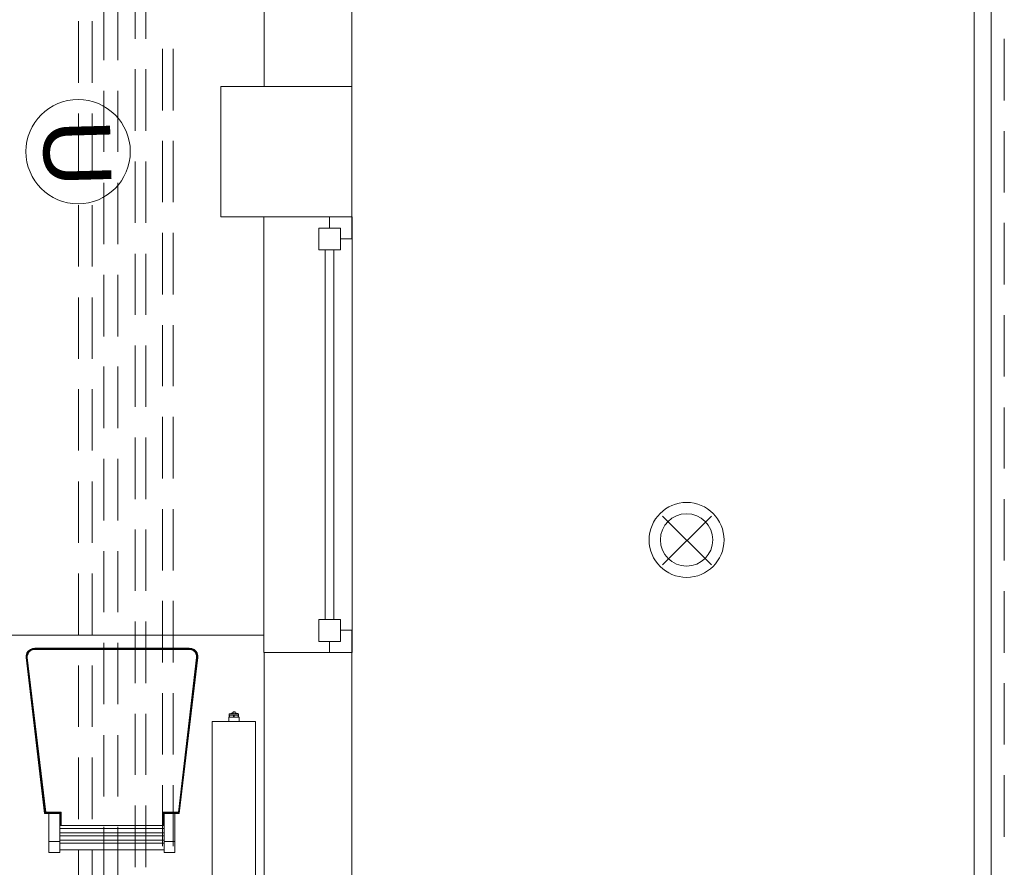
# Model space of a CAD drawing. Header units: millimetres. Extents: x 352 to 350573, y -22 to 37733.
# Tile 162 of 214: x 109651 to 114173, y 10873 to 14768. Entities that reach past the tile are written whole.
import ezdxf

# ---------------------------------------------------------------- set-up
doc = ezdxf.new("R2010")
doc.units = ezdxf.units.MM
for name, color, linetype in [('PDF _DN-MultiRoom', 5, 'Continuous'), ('PDF _Текст', 7, 'Continuous'), ('PDF$_83$-$Floor$Plan$-$В_Этаж$02_Сводный$M-EQPM', 2, 'Continuous')]:
    doc.layers.add(name, color=color, linetype=linetype)
for name, color, linetype, true_color in [('PDF _PD-Lighting', 7, 'Continuous', 0xb80000), ('PDF$_83$-$Floor$Plan$-$В_Этаж$02_Сводный$A-DETL-MBND', 7, 'Continuous', 0xdd3700), ('PDF$_83$new_ifc_RVT-1-В_Этаж$02_Сводный$A-COLS', 7, 'Continuous', 0xdcdcdc), ('PDF$_83$new_ifc_RVT-1-В_Этаж$02_Сводный$A-DETL-MBND', 7, 'Continuous', 0xbababa), ('PDF$_83$new_ifc_RVT-1-В_Этаж$02_Сводный$A-FLOR-HRAL', 7, 'Continuous', 0xbababa), ('PDF$_83$new_ifc_RVT-1-В_Этаж$02_Сводный$A-GENM', 7, 'Continuous', 0xdd6e6e), ('PDF$_83$new_ifc_RVT-1-В_Этаж$02_Сводный$A-GLAZ', 7, 'Continuous', 0xdddd6e), ('PDF$_83$new_ifc_RVT-1-В_Этаж$02_Сводный$A-PART', 7, 'Continuous', 0xbababa), ('PDF$_83$new_ifc_RVT-1-В_Этаж$02_Сводный$A-WALL', 7, 'Continuous', 0xdcdcdc), ('PDF$_83$new_ifc_RVT-1-В_Этаж$02_Сводный$I-FURN', 7, 'Continuous', 0xbababa)]:
    doc.layers.add(name, color=color, linetype=linetype, true_color=true_color)
doc.styles.add('PDF YuGothicUI', font='arial.ttf')

msp = doc.modelspace()

# ---------------------------------------------------------------- linework, layer by layer
at = {"layer": 'PDF _DN-MultiRoom', "lineweight": 0}
msp.add_circle((109918.9, 14161.6), 239.7, dxfattribs=at)
at = {"layer": 'PDF _PD-Lighting', "lineweight": 0}
for points in [[(112828.5, 12262.4), (112603.7, 12487.2)], [(112828.5, 12487.2), (112603.7, 12262.4)]]:
    msp.add_lwpolyline(points, dxfattribs=at)
for radius in [172.1, 120.3]:
    msp.add_circle((112713.8, 12377.3), radius, dxfattribs=at)
at = {"layer": 'PDF$_83$-$Floor$Plan$-$В_Этаж$02_Сводный$A-DETL-MBND', "color": 150, "lineweight": 0, "true_color": 0x007fff}
for points in [[(110180.9, 14961.7), (110180.9, 14679.2)], [(110230.7, 14679.2), (110230.7, 14961.7)], [(110180.9, 14540), (110180.9, 14257.5)], [(110230.7, 14257.5), (110230.7, 14540)], [(110180.9, 14116.3), (110180.9, 13833.8)], [(110230.7, 13833.8), (110230.7, 14116.3)], [(110180.9, 13692.6), (110180.9, 13412.1)], [(110230.7, 13412.1), (110230.7, 13692.6)], [(110180.9, 13270.9), (110180.9, 12988.4)], [(110230.7, 12988.4), (110230.7, 13270.9)], [(110180.9, 12847.2), (110180.9, 12564.7)], [(110230.7, 12564.7), (110230.7, 12847.2)], [(110180.9, 12425.5), (110180.9, 12143)], [(110230.7, 12143), (110230.7, 12425.5)], [(110180.9, 12001.8), (110180.9, 11719.4)], [(110230.7, 11719.4), (110230.7, 12001.8)], [(110180.9, 11578.1), (110180.9, 11297.6)], [(110230.7, 11297.6), (110230.7, 11578.1)], [(110180.9, 11156.4), (110180.9, 10874)], [(110230.7, 10874), (110230.7, 11156.4)]]:
    msp.add_lwpolyline(points, dxfattribs=at)
at = {"layer": 'PDF$_83$-$Floor$Plan$-$В_Этаж$02_Сводный$A-DETL-MBND', "color": 1, "lineweight": 0}
for points in [[(110037.7, 14864.2), (110037.7, 14581.8)], [(110101.4, 14581.8), (110101.4, 14864.2)], [(110037.7, 14440.5), (110037.7, 14160.1)], [(110101.4, 14160.1), (110101.4, 14440.5)], [(110037.7, 14018.8), (110037.7, 13736.4)], [(110101.4, 13736.4), (110101.4, 14018.8)], [(110037.7, 13595.1), (110037.7, 13312.7)], [(110101.4, 13312.7), (110101.4, 13595.1)], [(110037.7, 13173.4), (110037.7, 12891)], [(110101.4, 12891), (110101.4, 13173.4)], [(110037.7, 12749.7), (110037.7, 12467.3)], [(110101.4, 12467.3), (110101.4, 12749.7)], [(110037.7, 12326), (110037.7, 12045.6)], [(110101.4, 12045.6), (110101.4, 12326)], [(110037.7, 11904.3), (110037.7, 11621.9)], [(110101.4, 11621.9), (110101.4, 11904.3)], [(110037.7, 11480.7), (110037.7, 11198.2)], [(110101.4, 11198.2), (110101.4, 11480.7)], [(110037.7, 11058.9), (110037.7, 10776.5)], [(110101.4, 10776.5), (110101.4, 11058.9)]]:
    msp.add_lwpolyline(points, dxfattribs=at)
at = {"layer": 'PDF$_83$-$Floor$Plan$-$В_Этаж$02_Сводный$A-DETL-MBND', "color": 5, "lineweight": 0}
for points in [[(109920.4, 14760.8), (109920.4, 14478.3)], [(109984, 14478.3), (109984, 14760.8)], [(109920.4, 14337.1), (109920.4, 14056.6)], [(109984, 14056.6), (109984, 14337.1)], [(109920.4, 13915.4), (109920.4, 13632.9)], [(109984, 13632.9), (109984, 13915.4)], [(109920.4, 13491.7), (109920.4, 13209.2)], [(109984, 13209.2), (109984, 13491.7)], [(109920.4, 13070), (109920.4, 12787.5)], [(109984, 12787.5), (109984, 13070)], [(109920.4, 12646.3), (109920.4, 12363.8)], [(109984, 12363.8), (109984, 12646.3)], [(109920.4, 12222.6), (109920.4, 11942.1)], [(109984, 11942.1), (109984, 12222.6)], [(109920.4, 11800.9), (109920.4, 11518.4)], [(109984, 11518.4), (109984, 11800.9)], [(109920.4, 11377.2), (109920.4, 11094.8)], [(109984, 11094.8), (109984, 11377.2)], [(109920.4, 10955.5), (109920.4, 10673.1)], [(109984, 10673.1), (109984, 10955.5)]]:
    msp.add_lwpolyline(points, dxfattribs=at)
at = {"layer": 'PDF$_83$-$Floor$Plan$-$В_Этаж$02_Сводный$A-DETL-MBND', "color": 220, "lineweight": 0, "true_color": 0xff00bf}
for points in [[(110306.3, 14633.5), (110306.3, 14351)], [(110356, 14351), (110356, 14633.5)], [(110306.3, 14211.8), (110306.3, 13929.3)], [(110356, 13929.3), (110356, 14211.8)], [(110306.3, 13788.1), (110306.3, 13505.6)], [(110356, 13505.6), (110356, 13788.1)], [(110306.3, 13364.4), (110306.3, 13083.9)], [(110356, 13083.9), (110356, 13364.4)], [(110306.3, 12942.7), (110306.3, 12660.2)], [(110356, 12660.2), (110356, 12942.7)], [(110306.3, 12519), (110306.3, 12236.5)], [(110356, 12236.5), (110356, 12519)], [(110306.3, 12097.3), (110306.3, 11814.8)], [(110356, 11814.8), (110356, 12097.3)], [(110306.3, 11673.6), (110306.3, 11391.1)], [(110356, 11391.1), (110356, 11673.6)], [(110306.3, 11249.9), (110306.3, 10969.4)], [(110356, 10969.4), (110356, 11249.9)]]:
    msp.add_lwpolyline(points, dxfattribs=at)
at = {"layer": 'PDF$_83$-$Floor$Plan$-$В_Этаж$02_Сводный$M-EQPM', "lineweight": 0}
for points in [[(110654.4, 11572.2), (110656.4, 11572.2), (110656.4, 11578.1), (110612.6, 11578.1), (110612.6, 11572.2), (110614.6, 11572.2), (110632.5, 11572.2), (110636.5, 11572.2)], [(110733.9, 11542.3), (110535, 11542.3), (110535, 9143.4), (110733.9, 9143.4)], [(110535, 11542.3), (110535, 9143.4), (110733.9, 9143.4), (110733.9, 11542.3)]]:
    msp.add_lwpolyline(points, close=True, dxfattribs=at)
for points in [[(110614.6, 11578.1), (110616.6, 11578.1), (110620.6, 11580.1), (110626.5, 11582.1), (110630.5, 11582.1)], [(110640.4, 11578.1), (110640.4, 11588.1), (110630.5, 11588.1), (110630.5, 11578.1)], [(110654.4, 11578.1), (110652.4, 11578.1), (110650.4, 11580.1), (110642.4, 11582.1), (110640.4, 11582.1)], [(110612.6, 11562.2), (110610.6, 11562.2), (110610.6, 11542.3)], [(110612.6, 11572.2), (110612.6, 11562.2), (110614.6, 11562.2), (110614.6, 11572.2)], [(110632.5, 11562.2), (110614.6, 11562.2)], [(110632.5, 11572.2), (110632.5, 11562.2), (110636.5, 11562.2), (110636.5, 11572.2)], [(110654.4, 11562.2), (110636.5, 11562.2)], [(110654.4, 11572.2), (110654.4, 11562.2), (110656.4, 11562.2), (110656.4, 11572.2)], [(110658.3, 11542.3), (110658.3, 11562.2), (110656.4, 11562.2)]]:
    msp.add_lwpolyline(points, dxfattribs=at)
at = {"layer": 'PDF$_83$new_ifc_RVT-1-В_Этаж$02_Сводный$A-COLS', "lineweight": 0}
msp.add_lwpolyline([(110574.8, 13861.7), (111175.5, 13861.7), (111175.5, 14460.4), (110574.8, 14460.4)], close=True, dxfattribs=at)
msp.add_lwpolyline([(110574.8, 13861.7), (111175.5, 13861.7), (111175.5, 14460.4), (110574.8, 14460.4)], close=True, dxfattribs=at)
at = {"layer": 'PDF$_83$new_ifc_RVT-1-В_Этаж$02_Сводный$A-DETL-MBND', "lineweight": 0}
for points in [[(114173.2, 14396.8), (114173.2, 14679.2)], [(114173.2, 13973.1), (114173.2, 14255.5)], [(114173.2, 13551.4), (114173.2, 13833.8)], [(114173.2, 13127.7), (114173.2, 13410.1)], [(114173.2, 12706), (114173.2, 12986.4)], [(114173.2, 12282.3), (114173.2, 12564.7)], [(114173.2, 11858.6), (114173.2, 12141.1)], [(114173.2, 11436.9), (114173.2, 11719.4)], [(114173.2, 11013.2), (114173.2, 11295.7)]]:
    msp.add_lwpolyline(points, dxfattribs=at)
at = {"layer": 'PDF$_83$new_ifc_RVT-1-В_Этаж$02_Сводный$A-FLOR-HRAL', "lineweight": 0}
for points in [[(114113.5, 4817), (114113.5, 17861.9), (114034, 17861.9), (114034, 17909.6), (114034, 17915.6), (114032, 17917.6), (114030, 17919.6), (114028, 17921.6), (114026, 17921.6), (114022, 17923.6), (114024, 17959.4), (114022, 17923.6), (111314.8, 17923.6)], [(114113.5, 17915.6), (114113.5, 17923.6), (114113.5, 17915.6), (114113.5, 17861.9), (114034, 17861.9), (114034, 4822.9), (114113.5, 4817), (114034, 4822.9), (114034, 4817), (114032, 4815), (114030, 4813), (114028, 4811), (114026, 4811), (114022, 4809), (113974.3, 4809), (113974.3, 4729.4), (114026, 4729.4), (114034, 4729.4)]]:
    msp.add_lwpolyline(points, dxfattribs=at)
at = {"layer": 'PDF$_83$new_ifc_RVT-1-В_Этаж$02_Сводный$A-GENM', "lineweight": 0}
msp.add_lwpolyline([(110771.7, 13861.7), (110771.7, 11860.6), (111177.5, 11860.6), (111177.5, 13861.7)], close=True, dxfattribs=at)
at = {"layer": 'PDF$_83$new_ifc_RVT-1-В_Этаж$02_Сводный$A-GLAZ', "lineweight": 0}
for points in [[(111074.1, 13861.7), (111074.1, 13810), (111123.8, 13810), (111123.8, 13760.2), (111175.5, 13760.2), (111175.5, 13861.7)], [(111024.4, 13710.5), (111123.8, 13710.5), (111123.8, 13810), (111024.4, 13810)], [(111123.8, 12011.8), (111024.4, 12011.8), (111024.4, 11910.3), (111123.8, 11910.3)], [(111074.1, 11910.3), (111074.1, 11860.6), (111175.5, 11860.6), (111175.5, 11962), (111123.8, 11962), (111123.8, 11910.3)]]:
    msp.add_lwpolyline(points, close=True, dxfattribs=at)
at = {"layer": 'PDF$_83$new_ifc_RVT-1-В_Этаж$02_Сводный$A-GLAZ', "color": 9, "lineweight": 0, "true_color": 0xbababa}
for points in [[(111054.2, 13710.5), (111054.2, 12011.8)], [(111094, 12011.8), (111094, 13710.5)]]:
    msp.add_lwpolyline(points, dxfattribs=at)
at = {"layer": 'PDF$_83$new_ifc_RVT-1-В_Этаж$02_Сводный$A-PART', "lineweight": 0}
for points in [[(114113.5, 4817), (114113.5, 17861.9), (114034, 17861.9), (114034, 17909.6), (114034, 17915.6), (114032, 17917.6), (114030, 17919.6), (114028, 17921.6), (114026, 17921.6), (114022, 17923.6), (114024, 17959.4), (114022, 17923.6), (111314.8, 17923.6)], [(114113.5, 17915.6), (114113.5, 17923.6), (114113.5, 17915.6), (114113.5, 17861.9), (114034, 17861.9), (114034, 4822.9), (114113.5, 4817), (114034, 4822.9), (114034, 4817), (114032, 4815), (114030, 4813), (114028, 4811), (114026, 4811), (114022, 4809), (113974.3, 4809), (113974.3, 4729.4), (114026, 4729.4), (114034, 4729.4)]]:
    msp.add_lwpolyline(points, dxfattribs=at)
at = {"layer": 'PDF$_83$new_ifc_RVT-1-В_Этаж$02_Сводный$A-WALL', "lineweight": 0}
for points in [[(111175.5, 14460.4), (111175.5, 15900.6), (110773.7, 15900.6), (110773.7, 14460.4)], [(111175.5, 8662), (111175.5, 11860.6), (110773.7, 11860.6), (110773.7, 8662)]]:
    msp.add_lwpolyline(points, close=True, dxfattribs=at)
at = {"layer": 'PDF$_83$new_ifc_RVT-1-В_Этаж$02_Сводный$I-FURN', "lineweight": 0}
for points in [[(110771.7, 11940.1), (109275.9, 11940.1), (109275.9, 15222.3), (110773.7, 15222.3)], [(109834.8, 11064.9), (110314.2, 11064.9), (110314.2, 11120.6), (110314.2, 10991.3), (110314.2, 10941.6), (110363.9, 10941.6), (110363.9, 10991.3), (110363.9, 11120.6), (110314.2, 11120.6), (110383.8, 11120.6), (110469.4, 11836.7), (110469.4, 11846.7), (110465.4, 11858.6), (110459.4, 11866.6), (110451.5, 11874.5), (110441.5, 11878.5), (110429.6, 11880.5), (109719.5, 11880.5), (109709.5, 11878.5), (109699.6, 11874.5), (109689.6, 11866.6), (109683.7, 11858.6), (109679.7, 11846.7), (109679.7, 11836.7), (109765.2, 11120.6), (109785.1, 11120.6), (109785.1, 10991.3), (109785.1, 10941.6), (109834.8, 10941.6), (109834.8, 10991.3), (109834.8, 11120.6), (109785.1, 11120.6)], [(109689.6, 11866.6), (109691.6, 11866.6), (109685.6, 11856.6), (109683.7, 11846.7), (109683.7, 11836.7), (109685.6, 11836.7), (109769.2, 11126.6), (109771.2, 11126.6), (109840.8, 11126.6), (109840.8, 11064.9), (109840.8, 11126.6), (109838.8, 11124.6), (109769.2, 11124.6), (109767.2, 11122.6), (109681.7, 11836.7), (109681.7, 11846.7), (109683.7, 11858.6), (109689.6, 11866.6), (109699.6, 11874.5), (109709.5, 11878.5), (109719.5, 11880.5), (110429.6, 11880.5), (110441.5, 11878.5), (110451.5, 11874.5), (110459.4, 11866.6), (110465.4, 11858.6), (110469.4, 11846.7), (110469.4, 11836.7), (110383.8, 11120.6), (110363.9, 11120.6)], [(109840.8, 11126.6), (109769.2, 11126.6), (109769.2, 11124.6), (109683.7, 11836.7), (109681.7, 11836.7), (109683.7, 11846.7), (109681.7, 11846.7), (109685.6, 11856.6), (109683.7, 11858.6)], [(109771.2, 11126.6), (109685.6, 11836.7), (109685.6, 11846.7), (109683.7, 11846.7), (109687.6, 11856.6), (109685.6, 11856.6), (109691.6, 11866.6), (109699.6, 11874.5), (109709.5, 11878.5), (109719.5, 11880.5), (110429.6, 11880.5), (110439.5, 11878.5), (110441.5, 11878.5)], [(109683.7, 11858.6), (109683.7, 11858.6)], [(109685.6, 11846.7), (109689.6, 11854.6), (109687.6, 11856.6), (109693.6, 11864.6), (109699.6, 11870.5), (109699.6, 11872.5), (109709.5, 11876.5), (109709.5, 11878.5)], [(109685.6, 11836.7), (109685.6, 11846.7), (109687.6, 11856.6), (109693.6, 11864.6), (109691.6, 11866.6), (109699.6, 11872.5), (109699.6, 11874.5)], [(109685.6, 11856.6), (109685.6, 11856.6)], [(109687.6, 11856.6), (109687.6, 11856.6)], [(109689.6, 11854.6), (109693.6, 11862.6), (109693.6, 11864.6), (109701.6, 11870.5), (109699.6, 11870.5), (109709.5, 11876.5), (109719.5, 11878.5), (109719.5, 11880.5)], [(109689.6, 11866.6), (109689.6, 11866.6)], [(109691.6, 11866.6), (109691.6, 11866.6)], [(109693.6, 11862.6), (109701.6, 11868.5), (109701.6, 11870.5), (109709.5, 11874.5), (109709.5, 11876.5), (109719.5, 11876.5), (109719.5, 11878.5), (110429.6, 11878.5), (110429.6, 11880.5)], [(109693.6, 11864.6), (109693.6, 11864.6)], [(109699.6, 11874.5), (109699.6, 11874.5)], [(109699.6, 11874.5), (109699.6, 11874.5)], [(109701.6, 11868.5), (109709.5, 11872.5), (109709.5, 11874.5), (109719.5, 11876.5), (110429.6, 11876.5), (110429.6, 11878.5), (110439.5, 11876.5), (110439.5, 11878.5), (110449.5, 11874.5), (110451.5, 11874.5)], [(109709.5, 11878.5), (109709.5, 11878.5)], [(109709.5, 11878.5), (109709.5, 11878.5)], [(109709.5, 11876.5), (109709.5, 11876.5)], [(109709.5, 11872.5), (109719.5, 11874.5), (109719.5, 11876.5), (110429.6, 11876.5), (110439.5, 11876.5), (110449.5, 11872.5), (110449.5, 11874.5), (110459.4, 11866.6), (110465.4, 11856.6), (110465.4, 11858.6)], [(109719.5, 11880.5), (109719.5, 11880.5)], [(109719.5, 11880.5), (109719.5, 11880.5)], [(109719.5, 11876.5), (109719.5, 11876.5)], [(109719.5, 11874.5), (110429.6, 11874.5), (110429.6, 11876.5), (110439.5, 11874.5), (110439.5, 11876.5), (110449.5, 11870.5), (110449.5, 11872.5), (110457.4, 11866.6), (110459.4, 11866.6)], [(110447.5, 11868.5), (110455.5, 11862.6), (110455.5, 11864.6), (110461.4, 11856.6), (110463.4, 11856.6), (110465.4, 11846.7), (110467.4, 11846.7), (110467.4, 11836.7), (110465.4, 11836.7), (110381.9, 11124.6), (110379.9, 11126.6), (110308.3, 11126.6), (110308.3, 11064.9), (110308.3, 11126.6)], [(110455.5, 11862.6), (110459.4, 11854.6), (110461.4, 11856.6), (110463.4, 11846.7), (110465.4, 11846.7), (110465.4, 11836.7), (110463.4, 11836.7), (110379.9, 11126.6), (110308.3, 11126.6), (110310.2, 11124.6), (110310.2, 11064.9)], [(110439.5, 11872.5), (110447.5, 11868.5), (110447.5, 11870.5), (110455.5, 11864.6), (110457.4, 11864.6), (110463.4, 11856.6), (110467.4, 11846.7), (110467.4, 11836.7), (110381.9, 11122.6), (110383.8, 11122.6), (110312.2, 11122.6), (110314.2, 11120.6)], [(110459.4, 11854.6), (110463.4, 11846.7), (110463.4, 11836.7), (110379.9, 11126.6)], [(110429.6, 11880.5), (110429.6, 11880.5)], [(110429.6, 11880.5), (110429.6, 11880.5)], [(110429.6, 11876.5), (110429.6, 11876.5)], [(110429.6, 11874.5), (110439.5, 11872.5), (110439.5, 11874.5), (110447.5, 11870.5), (110449.5, 11870.5), (110457.4, 11864.6), (110457.4, 11866.6), (110463.4, 11856.6), (110465.4, 11856.6), (110467.4, 11846.7), (110469.4, 11846.7)], [(110439.5, 11876.5), (110439.5, 11876.5)], [(110441.5, 11878.5), (110441.5, 11878.5)], [(110451.5, 11874.5), (110451.5, 11874.5)], [(110459.4, 11866.6), (110459.4, 11866.6)], [(110459.4, 11866.6), (110459.4, 11866.6)], [(110463.4, 11856.6), (110463.4, 11856.6)], [(110465.4, 11858.6), (110465.4, 11858.6)], [(109679.7, 11846.7), (109681.7, 11846.7), (109679.7, 11836.7), (109765.2, 11120.6), (109836.8, 11120.6), (109836.8, 11122.6), (109836.8, 11064.9), (109836.8, 11120.6), (109834.8, 11120.6)], [(109679.7, 11836.7), (109679.7, 11836.7)], [(109838.8, 11064.9), (109838.8, 11124.6), (109836.8, 11122.6), (109767.2, 11122.6), (109681.7, 11836.7), (109679.7, 11836.7)], [(109681.7, 11846.7), (109681.7, 11846.7)], [(109681.7, 11836.7), (109681.7, 11836.7)], [(109683.7, 11846.7), (109683.7, 11846.7)], [(109685.6, 11846.7), (109685.6, 11846.7)], [(109685.6, 11836.7), (109685.6, 11836.7)], [(110469.4, 11836.7), (110467.4, 11836.7), (110383.8, 11122.6), (110383.8, 11120.6)], [(110463.4, 11846.7), (110463.4, 11846.7)], [(110463.4, 11846.7), (110463.4, 11836.7)], [(110463.4, 11836.7), (110463.4, 11836.7)], [(110467.4, 11846.7), (110467.4, 11846.7)], [(110467.4, 11836.7), (110467.4, 11836.7)], [(110469.4, 11846.7), (110469.4, 11846.7)], [(110469.4, 11836.7), (110469.4, 11836.7)], [(109840.8, 11126.6), (109840.8, 11126.6)], [(110308.3, 11126.6), (110308.3, 11126.6)], [(110379.9, 11126.6), (110379.9, 11126.6)], [(109836.8, 11064.9), (109836.8, 11122.6), (109767.2, 11122.6), (109765.2, 11120.6)], [(109765.2, 11120.6), (109765.2, 11120.6)], [(109765.2, 11120.6), (109765.2, 11120.6)], [(109767.2, 11122.6), (109767.2, 11122.6)], [(109834.8, 11120.6), (109834.8, 11120.6)], [(109836.8, 11122.6), (109836.8, 11122.6)], [(110312.2, 11122.6), (110312.2, 11122.6)], [(110314.2, 11120.6), (110314.2, 11120.6)], [(110314.2, 11120.6), (110314.2, 11120.6)], [(110383.8, 11120.6), (110383.8, 11120.6)], [(110383.8, 11120.6), (110383.8, 11120.6)], [(109834.8, 11051), (110314.2, 11051)], [(109785.1, 10991.3), (109834.8, 10991.3)], [(109834.8, 11031.1), (110314.2, 11031.1)], [(109834.8, 11017.2), (110314.2, 11017.2)], [(109834.8, 10997.3), (110314.2, 10997.3)], [(110314.2, 10991.3), (110363.9, 10991.3)], [(109834.8, 10983.4), (110314.2, 10983.4)], [(110314.2, 10953.5), (109834.8, 10953.5)]]:
    msp.add_lwpolyline(points, dxfattribs=at)
msp.add_lwpolyline([(110312.2, 11122.6), (110310.2, 11124.6), (110381.9, 11124.6), (110381.9, 11122.6), (110312.2, 11122.6), (110312.2, 11064.9)], close=True, dxfattribs=at)

# ---------------------------------------------------------------- texts
at = {"layer": 'PDF _Текст', "color": 5, "insert": (109908.5, 14309.5), "char_height": 308.4, "attachment_point": 4, "rotation": 271.549, "style": 'PDF YuGothicUI'}
msp.add_mtext('U', dxfattribs=at)

doc.saveas('drawing.dxf')
